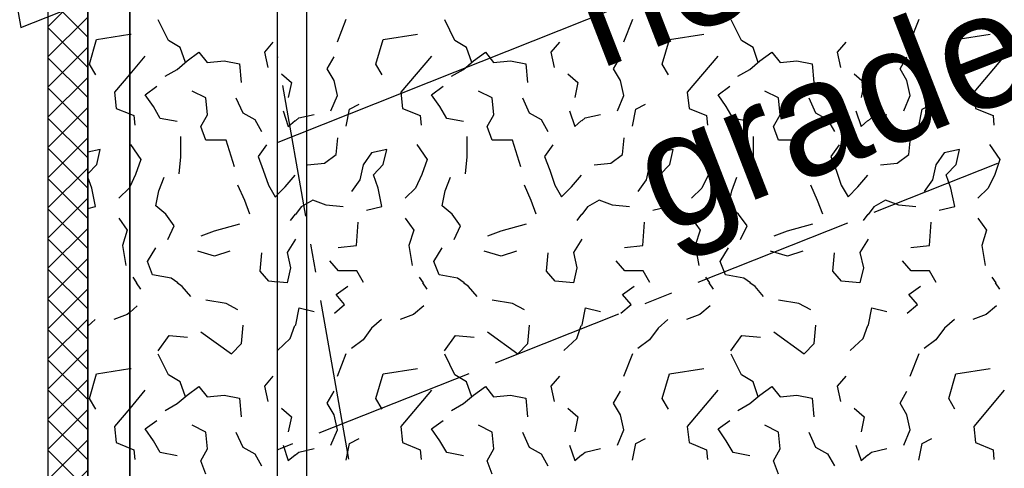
# Model space of a CAD drawing. Extents: x 1006 to 5197, y -24 to 263.
# Tile 35 of 124: x 1035.58 to 1039.04, y 16.96 to 18.53. Entities that reach past the tile are written whole.
import ezdxf

# ---------------------------------------------------------------- set-up
doc = ezdxf.new("R2010")
doc.units = 0
doc.header["$MEASUREMENT"] = 0
doc.linetypes.add('B0805', pattern=[1.366667, 0.566667, -0.1, 0.033333, -0.1, 0.466667, -0.1])
doc.linetypes.add('Wipeout_Contour', pattern=[1000, 0, -1000])
for name, color, linetype in [('21 Buitenwanden', 7, 'Continuous'), ('27 Daken', 7, 'Continuous'), ('28 Draagconstructies', 7, 'Continuous'), ('A Patches', 7, 'Continuous'), ('A Stramien', 7, 'Continuous'), ('T Tekst algemeen', 7, 'Continuous'), ('Window Markers', 7, 'Continuous')]:
    doc.layers.add(name, color=color, linetype=linetype)
doc.styles.add('GENERATED_STYLE_3', font='Arial')
doc.styles.get("Standard").update_dxf_attribs({"font": 'txt', "bigfont": 'BIGFONT.SHX'})
doc.dimstyles.new('GENERATED_STYLE__1', dxfattribs={"dimtxt": 0.25, "dimasz": 0.19, "dimexe": 0.18, "dimexo": 0, "dimgap": 0.09, "dimtad": 1, "dimdec": 0, "dimlfac": 1000, "dimzin": 0, "dimdsep": 46, "dimtxsty": 'Standard', "dimblk": 'ARROWHEAD_7', "dimblk1": 'ARROWHEAD_7', "dimblk2": 'ARROWHEAD_7', "dimcen": 0.09, "dimclrd": 7, "dimclre": 7, "dimclrt": 7, "dimadec": 1, "dimazin": 0, "dimtfac": 1, "dimtdec": 4, "dimtmove": 0, "dimatfit": 3, "dimfxl": 0, "dimtolj": 1, "dimtzin": 0, "dimarcsym": 0})
doc.dimstyles.new('GENERATED_STYLE__2', dxfattribs={"dimtxt": 0.25, "dimasz": 0.19, "dimexe": 0.18, "dimexo": 0, "dimgap": 0.09, "dimtad": 1, "dimtih": 1, "dimtoh": 1, "dimdec": 0, "dimlfac": 1000, "dimzin": 0, "dimdsep": 46, "dimtxsty": 'Standard', "dimblk": 'ARROWHEAD_7', "dimblk1": 'ARROWHEAD_7', "dimblk2": 'ARROWHEAD_7', "dimcen": 0.09, "dimclrd": 7, "dimclre": 7, "dimclrt": 7, "dimadec": 1, "dimazin": 0, "dimtfac": 1, "dimtdec": 4, "dimtmove": 0, "dimatfit": 3, "dimfxl": 0, "dimtolj": 1, "dimtzin": 0, "dimarcsym": 0})

# ---------------------------------------------------------------- blocks, each defined once
blk = doc.blocks.new('ROOF_45_2', base_point=(1015.3564, 13.368))
at = {"layer": '27 Daken', "linetype": 'Continuous', "flags": 128}
blk.add_lwpolyline([(1029.3951, 15.18), (1033.0243, 15.18), (1035.0243, 15.18), (1036.2233, 15.1831), (1036.15, 15.599), (1036.9279, 15.908), (1036.9633, 15.7069), (1041.9117, 17.6726), (1041.9108, 20.258), (1034.8915, 17.4697), (1034.6025, 19.1618), (1029.3951, 17.7012)], dxfattribs=at)
blk = doc.blocks.new('*D345', base_point=(988.2137, 0))
at = {"layer": 'A Stramien', "linetype": 'Continuous'}
for p, q in [((1027.0884, 19.7929), (1026.95, 20.1415)), ((1020.3743, 17.3276), (1027.0657, 19.9857)), ((1013.8894, 14.7515), (1020.3743, 17.3276))]:
    blk.add_line(p, q, dxfattribs=at)
blk.add_circle((1027.0192, 19.9672), 0.05, dxfattribs=at)
at = {"layer": 'A Stramien', "insert": (1023.179, 18.7645), "char_height": 0.25, "attachment_point": 1, "rotation": 21.665}
blk.add_mtext('{7.200}', dxfattribs=at)
blk = doc.blocks.new('ARROWHEAD_7')
at = {"color": 0, "linetype": 'Continuous', "lineweight": 0}
for p, q in [((0, -0.25), (0, 0.25)), ((0, 0), (-1, 0)), ((-0.25, 0), (0.25, 0))]:
    blk.add_line(p, q, dxfattribs=at)
blk.add_circle((0, 0), 0.25, dxfattribs=at)
blk = doc.blocks.new('*D346', base_point=(988.2137, 0))
at = {"layer": 'A Stramien', "linetype": 'Continuous'}
for p, q in [((1033.7798, 22.451), (1033.6414, 22.7995)), ((1027.0657, 19.9857), (1033.7571, 22.6437)), ((1020.3743, 17.3276), (1027.0657, 19.9857))]:
    blk.add_line(p, q, dxfattribs=at)
blk.add_circle((1033.7106, 22.6253), 0.05, dxfattribs=at)
at = {"layer": 'A Stramien', "insert": (1029.8704, 21.4226), "char_height": 0.25, "attachment_point": 1, "rotation": 21.665}
blk.add_mtext('{7.200}', dxfattribs=at)
blk = doc.blocks.new('*D347', base_point=(988.2137, 0))
at = {"layer": 'A Stramien', "linetype": 'Continuous'}
for p, q in [((1040.4712, 25.1091), (1040.3328, 25.4576)), ((1033.7571, 22.6437), (1040.4484, 25.3018)), ((1027.0657, 19.9857), (1033.7571, 22.6437))]:
    blk.add_line(p, q, dxfattribs=at)
blk.add_circle((1040.402, 25.2834), 0.05, dxfattribs=at)
at = {"layer": 'A Stramien', "insert": (1036.5618, 24.0807), "char_height": 0.25, "attachment_point": 1, "rotation": 21.665}
blk.add_mtext('{7.200}', dxfattribs=at)
blk = doc.blocks.new('*D348', base_point=(988.2137, 0))
at = {"layer": 'A Stramien', "linetype": 'Continuous'}
for p, q in [((1047.1626, 27.7672), (1047.0241, 28.1157)), ((1040.4484, 25.3018), (1047.1398, 27.9599)), ((1033.7571, 22.6437), (1040.4484, 25.3018))]:
    blk.add_line(p, q, dxfattribs=at)
blk.add_circle((1047.0934, 27.9415), 0.05, dxfattribs=at)
at = {"layer": 'A Stramien', "insert": (1044.457, 27.217), "char_height": 0.25, "attachment_point": 1, "rotation": 21.665}
blk.add_mtext('{7.200}', dxfattribs=at)
blk = doc.blocks.new('*D349', base_point=(988.2137, 0))
at = {"layer": 'A Stramien', "linetype": 'Continuous'}
for p, q in [((1053.854, 30.4253), (1053.7155, 30.7738)), ((1047.1398, 27.9599), (1053.8312, 30.618)), ((1040.4484, 25.3018), (1047.1398, 27.9599))]:
    blk.add_line(p, q, dxfattribs=at)
at = {"layer": 'A Stramien', "insert": (1049.9445, 29.3969), "char_height": 0.25, "attachment_point": 1, "rotation": 21.665}
blk.add_mtext('{7.200}', dxfattribs=at)
blk = doc.blocks.new('*D350', base_point=(988.2137, 0))
at = {"layer": 'A Stramien', "linetype": 'Continuous'}
for p, q in [((1053.8312, 30.618), (1057.1769, 31.9471)), ((1047.1398, 27.9599), (1053.8312, 30.618))]:
    blk.add_line(p, q, dxfattribs=at)
blk.add_circle((1053.7847, 30.5996), 0.05, dxfattribs=at)
at = {"layer": 'A Stramien', "insert": (1054.9631, 31.3904), "char_height": 0.25, "attachment_point": 1, "rotation": 21.665}
blk.add_mtext('{3.600}', dxfattribs=at)
blk = doc.blocks.new('*D351', base_point=(988.2137, 0))
at = {"layer": 'A Stramien', "linetype": 'Continuous'}
for p, q in [((1063.891, 34.4124), (1063.7526, 34.7609)), ((1063.7753, 34.5682), (1063.9147, 34.6236)), ((1057.1769, 31.9471), (1063.7753, 34.5682)), ((1057.1996, 31.7543), (1057.0612, 32.1029)), ((1053.8312, 30.618), (1057.1769, 31.9471))]:
    blk.add_line(p, q, dxfattribs=at)
for centre in [(1063.8218, 34.5867), (1057.1304, 31.9286)]:
    blk.add_circle(centre, 0.05, dxfattribs=at)
at = {"layer": 'A Stramien', "insert": (1059.9816, 33.384), "char_height": 0.25, "attachment_point": 1, "rotation": 21.665}
blk.add_mtext('{7.200}', dxfattribs=at)
blk = doc.blocks.new('*D355', base_point=(988.2137, 0))
at = {"layer": 'A Stramien', "linetype": 'Continuous'}
for p, q in [((1032.4831, 33.5873), (1032.4831, 33.9623)), ((1044.0071, 33.5873), (1044.0071, 33.9623)), ((1030.7271, 33.7748), (1032.5331, 33.7748)), ((1032.5331, 33.7748), (1044.0571, 33.7748))]:
    blk.add_line(p, q, dxfattribs=at)
for centre in [(1032.4831, 33.7748), (1044.0071, 33.7748)]:
    blk.add_circle(centre, 0.05, dxfattribs=at)
at = {"layer": 'A Stramien', "insert": (1037.7404, 34.0748), "char_height": 0.25, "attachment_point": 1}
blk.add_mtext('{11.524}', dxfattribs=at)
blk = doc.blocks.new('*D356', base_point=(988.2137, 0))
at = {"layer": 'A Stramien', "linetype": 'Continuous'}
for p, q in [((1044.0071, 33.5873), (1044.0071, 33.9623)), ((1049.8006, 33.5873), (1049.8006, 33.9623)), ((1032.5331, 33.7748), (1044.0571, 33.7748)), ((1044.0571, 33.7748), (1049.8506, 33.7748))]:
    blk.add_line(p, q, dxfattribs=at)
for centre in [(1044.0071, 33.7748), (1049.8006, 33.7748)]:
    blk.add_circle(centre, 0.05, dxfattribs=at)
at = {"layer": 'A Stramien', "insert": (1046.4909, 34.0748), "char_height": 0.25, "attachment_point": 1}
blk.add_mtext('{5.794}', dxfattribs=at)
blk = doc.blocks.new('*D357', base_point=(988.2137, 0))
at = {"layer": 'A Stramien', "linetype": 'Continuous'}
for p, q in [((1049.8006, 33.5873), (1049.8006, 33.9623)), ((1055.5648, 33.5873), (1055.5648, 33.9623)), ((1044.0571, 33.7748), (1049.8506, 33.7748)), ((1049.8506, 33.7748), (1055.6148, 33.7748))]:
    blk.add_line(p, q, dxfattribs=at)
for centre in [(1049.8006, 33.7748), (1055.5648, 33.7748)]:
    blk.add_circle(centre, 0.05, dxfattribs=at)
at = {"layer": 'A Stramien', "insert": (1052.2697, 34.0748), "char_height": 0.25, "attachment_point": 1}
blk.add_mtext('{5.764}', dxfattribs=at)
blk = doc.blocks.new('*D358', base_point=(988.2137, 0))
at = {"layer": 'A Stramien', "linetype": 'Continuous'}
for p, q in [((1055.5648, 33.5873), (1055.5648, 33.9623)), ((1061.1964, 33.5873), (1061.1964, 33.9623)), ((1049.8506, 33.7748), (1055.6148, 33.7748)), ((1055.6148, 33.7748), (1061.2464, 33.7748))]:
    blk.add_line(p, q, dxfattribs=at)
for centre in [(1055.5648, 33.7748), (1061.1964, 33.7748)]:
    blk.add_circle(centre, 0.05, dxfattribs=at)
at = {"layer": 'A Stramien', "insert": (1057.9676, 34.0748), "char_height": 0.25, "attachment_point": 1}
blk.add_mtext('{5.632}', dxfattribs=at)
blk = doc.blocks.new('*D364', base_point=(988.2137, 0))
at = {"layer": 'A Stramien', "linetype": 'Continuous'}
for p, q in [((1043.4001, -2.1848), (1043.4001, -1.8098)), ((1046.4001, -2.1848), (1046.4001, -1.8098)), ((1032.5331, -1.9973), (1043.4501, -1.9973)), ((1043.4501, -1.9973), (1046.4501, -1.9973))]:
    blk.add_line(p, q, dxfattribs=at)
for centre in [(1043.4001, -1.9973), (1046.4001, -1.9973)]:
    blk.add_circle(centre, 0.05, dxfattribs=at)
at = {"layer": 'A Stramien', "insert": (1044.4871, -1.6973), "char_height": 0.25, "attachment_point": 1}
blk.add_mtext('{3.000}', dxfattribs=at)
blk = doc.blocks.new('*D365', base_point=(988.2137, 0))
at = {"layer": 'A Stramien', "linetype": 'Continuous'}
for p, q in [((1046.4001, -2.1848), (1046.4001, -1.8098)), ((1053.6001, -2.1848), (1053.6001, -1.8098)), ((1043.4501, -1.9973), (1046.4501, -1.9973)), ((1046.4501, -1.9973), (1053.6501, -1.9973))]:
    blk.add_line(p, q, dxfattribs=at)
for centre in [(1046.4001, -1.9973), (1053.6001, -1.9973)]:
    blk.add_circle(centre, 0.05, dxfattribs=at)
at = {"layer": 'A Stramien', "insert": (1049.5871, -1.6973), "char_height": 0.25, "attachment_point": 1}
blk.add_mtext('{7.200}', dxfattribs=at)
blk = doc.blocks.new('*D410', base_point=(988.2137, 0))
at = {"layer": 'A Stramien', "linetype": 'Continuous'}
for p, q in [((1036.0447, 20.9169), (1035.9796, 21.2862)), ((1035.9629, 21.0928), (1036.1106, 21.1189)), ((1021.1434, 18.4798), (1035.9629, 21.0928)), ((1014.4135, 17.2931), (1021.1434, 18.4798))]:
    blk.add_line(p, q, dxfattribs=at)
blk.add_circle((1036.0121, 21.1015), 0.05, dxfattribs=at)
at = {"layer": 'A Stramien', "insert": (1028.004, 19.9941), "char_height": 0.25, "attachment_point": 1, "rotation": 10}
blk.add_mtext('{15.148}', dxfattribs=at)
blk = doc.blocks.new('ROOF_46_2', base_point=(1041.8905, 22.2177))
at = {"layer": '27 Daken', "linetype": 'Continuous', "flags": 128}
blk.add_lwpolyline([(1036.5903, 20.7314), (1031.7977, 19.3874), (1031.7977, 13.0972), (1036.5903, 15.001)], close=True, dxfattribs=at)
blk = doc.blocks.new('*X466', base_point=(988.2137, 0))
at = {"layer": '27 Daken', "linetype": 'Continuous'}
for p, q in [((1036.1037, 18.461), (1036.0677, 18.534)), ((1036.6977, 18.457), (1036.7287, 18.536)), ((1037.1107, 18.461), (1037.0747, 18.534)), ((1037.7047, 18.457), (1037.7357, 18.536)), ((1038.1177, 18.461), (1038.0817, 18.534)), ((1038.7117, 18.457), (1038.7427, 18.536)), ((1035.9653, 18.483), (1035.9717, 18.484)), ((1036.1447, 18.437), (1036.1037, 18.461)), ((1036.4707, 18.456), (1036.4407, 18.421)), ((1036.8327, 18.378), (1036.8577, 18.465)), ((1036.8577, 18.465), (1036.9787, 18.484)), ((1037.1517, 18.437), (1037.1107, 18.461)), ((1037.4777, 18.456), (1037.4477, 18.421)), ((1037.8397, 18.378), (1037.8647, 18.465)), ((1037.8647, 18.465), (1037.9857, 18.484)), ((1038.1587, 18.437), (1038.1177, 18.461)), ((1038.4847, 18.456), (1038.4547, 18.421)), ((1038.8467, 18.378), (1038.8717, 18.465)), ((1038.8717, 18.465), (1038.9927, 18.484)), ((1036.1627, 18.384), (1036.1447, 18.437)), ((1036.1687, 18.39), (1036.2107, 18.42)), ((1036.2107, 18.42), (1036.2397, 18.384)), ((1036.4407, 18.421), (1036.4527, 18.367)), ((1037.1697, 18.384), (1037.1517, 18.437)), ((1037.1757, 18.39), (1037.2177, 18.42)), ((1037.2177, 18.42), (1037.2467, 18.384)), ((1037.4477, 18.421), (1037.4597, 18.367)), ((1038.1767, 18.384), (1038.1587, 18.437)), ((1038.1827, 18.39), (1038.2247, 18.42)), ((1038.2247, 18.42), (1038.2537, 18.384)), ((1038.4547, 18.421), (1038.4667, 18.367)), ((1036.0207, 18.407), (1035.9653, 18.3412)), ((1036.1337, 18.36), (1036.1687, 18.39)), ((1036.2397, 18.384), (1036.2987, 18.39)), ((1036.2987, 18.39), (1036.3527, 18.379)), ((1036.6617, 18.362), (1036.6857, 18.404)), ((1037.0277, 18.407), (1036.9207, 18.28)), ((1037.1407, 18.36), (1037.1757, 18.39)), ((1037.2467, 18.384), (1037.3057, 18.39)), ((1037.3057, 18.39), (1037.3597, 18.379)), ((1037.6687, 18.362), (1037.6927, 18.404)), ((1038.0347, 18.407), (1037.9277, 18.28)), ((1038.1477, 18.36), (1038.1827, 18.39)), ((1038.2537, 18.384), (1038.3127, 18.39)), ((1038.3127, 18.39), (1038.3667, 18.379)), ((1038.6757, 18.362), (1038.6997, 18.404)), ((1039.0417, 18.407), (1038.9347, 18.28)), ((1036.0917, 18.336), (1036.1337, 18.36)), ((1036.3527, 18.379), (1036.3587, 18.314)), ((1036.6857, 18.321), (1036.6617, 18.362)), ((1036.8547, 18.341), (1036.8327, 18.378)), ((1037.0987, 18.336), (1037.1407, 18.36)), ((1037.3597, 18.379), (1037.3657, 18.314)), ((1037.6927, 18.321), (1037.6687, 18.362)), ((1037.8617, 18.341), (1037.8397, 18.378)), ((1038.1057, 18.336), (1038.1477, 18.36)), ((1038.3667, 18.379), (1038.3727, 18.314)), ((1038.6997, 18.321), (1038.6757, 18.362)), ((1038.8687, 18.341), (1038.8467, 18.378)), ((1036.5007, 18.344), (1036.5357, 18.314)), ((1036.5357, 18.314), (1036.5247, 18.261)), ((1036.6977, 18.268), (1036.6857, 18.321)), ((1037.5077, 18.344), (1037.5427, 18.314)), ((1037.5427, 18.314), (1037.5317, 18.261)), ((1037.7047, 18.268), (1037.6927, 18.321)), ((1038.5147, 18.344), (1038.5497, 18.314)), ((1038.5497, 18.314), (1038.5387, 18.261)), ((1038.7117, 18.268), (1038.6997, 18.321)), ((1036.0217, 18.271), (1036.0627, 18.301)), ((1036.2347, 18.26), (1036.1867, 18.284)), ((1036.9207, 18.28), (1036.9267, 18.223)), ((1037.0287, 18.271), (1037.0697, 18.301)), ((1037.2417, 18.26), (1037.1937, 18.284)), ((1037.9277, 18.28), (1037.9337, 18.223)), ((1038.0357, 18.271), (1038.0767, 18.301)), ((1038.2487, 18.26), (1038.2007, 18.284)), ((1038.9347, 18.28), (1038.9407, 18.223)), ((1036.0507, 18.23), (1036.0217, 18.271)), ((1036.2407, 18.201), (1036.2347, 18.26)), ((1036.3407, 18.26), (1036.3647, 18.207)), ((1036.6747, 18.214), (1036.6977, 18.268)), ((1037.0577, 18.23), (1037.0287, 18.271)), ((1037.2477, 18.201), (1037.2417, 18.26)), ((1037.3477, 18.26), (1037.3717, 18.207)), ((1037.6817, 18.214), (1037.7047, 18.268)), ((1038.0647, 18.23), (1038.0357, 18.271)), ((1038.2547, 18.201), (1038.2487, 18.26)), ((1038.3547, 18.26), (1038.3787, 18.207)), ((1038.6887, 18.214), (1038.7117, 18.268)), ((1036.0747, 18.188), (1036.0507, 18.23)), ((1036.5067, 18.214), (1036.5247, 18.16)), ((1036.7277, 18.161), (1036.7397, 18.22)), ((1036.7397, 18.22), (1036.7737, 18.238)), ((1036.9267, 18.223), (1036.9887, 18.198)), ((1037.0817, 18.188), (1037.0577, 18.23)), ((1037.5137, 18.214), (1037.5317, 18.16)), ((1037.7347, 18.161), (1037.7467, 18.22)), ((1037.7467, 18.22), (1037.7807, 18.238)), ((1037.9337, 18.223), (1037.9957, 18.198)), ((1038.0887, 18.188), (1038.0647, 18.23)), ((1038.5207, 18.214), (1038.5387, 18.16)), ((1038.7417, 18.161), (1038.7537, 18.22)), ((1038.7537, 18.22), (1038.7877, 18.238)), ((1038.9407, 18.223), (1039.0027, 18.198)), ((1035.9653, 18.2046), (1035.9817, 18.198)), ((1035.9817, 18.198), (1035.9847, 18.164)), ((1036.1337, 18.177), (1036.0747, 18.188)), ((1036.2167, 18.159), (1036.2407, 18.201)), ((1036.3647, 18.207), (1036.4067, 18.184)), ((1036.4067, 18.184), (1036.4307, 18.142)), ((1036.5247, 18.16), (1036.5483, 18.1802)), ((1036.5497, 18.1797), (1036.5617, 18.19)), ((1036.5617, 18.19), (1036.6157, 18.202)), ((1036.9887, 18.198), (1036.9917, 18.164)), ((1037.1407, 18.177), (1037.0817, 18.188)), ((1037.2237, 18.159), (1037.2477, 18.201)), ((1037.3717, 18.207), (1037.4137, 18.184)), ((1037.4137, 18.184), (1037.4377, 18.142)), ((1037.5317, 18.16), (1037.5553, 18.1802)), ((1037.5567, 18.1797), (1037.5687, 18.19)), ((1037.5687, 18.19), (1037.6227, 18.202)), ((1037.9957, 18.198), (1037.9987, 18.164)), ((1038.1477, 18.177), (1038.0887, 18.188)), ((1038.2307, 18.159), (1038.2547, 18.201)), ((1038.3787, 18.207), (1038.4207, 18.184)), ((1038.4207, 18.184), (1038.4447, 18.142)), ((1038.5387, 18.16), (1038.5623, 18.1802)), ((1038.5637, 18.1797), (1038.5757, 18.19)), ((1038.5757, 18.19), (1038.6297, 18.202)), ((1039.0027, 18.198), (1039.0057, 18.164)), ((1036.2347, 18.112), (1036.2167, 18.159)), ((1037.2417, 18.112), (1037.2237, 18.159)), ((1038.2487, 18.112), (1038.2307, 18.159)), ((1036.1467, 18.053), (1036.1467, 18.124)), ((1036.3057, 18.112), (1036.2347, 18.112)), ((1036.3357, 18.018), (1036.3057, 18.112)), ((1036.6927, 18.061), (1036.6987, 18.12)), ((1037.1537, 18.053), (1037.1537, 18.124)), ((1037.3127, 18.112), (1037.2417, 18.112)), ((1037.3427, 18.018), (1037.3127, 18.112)), ((1037.6997, 18.061), (1037.7057, 18.12)), ((1038.1607, 18.053), (1038.1607, 18.124)), ((1038.3197, 18.112), (1038.2487, 18.112)), ((1038.3497, 18.018), (1038.3197, 18.112)), ((1038.7067, 18.061), (1038.7127, 18.12)), ((1035.9697, 18.096), (1036.0057, 18.044)), ((1036.4477, 18.095), (1036.4187, 18.054)), ((1036.8707, 18.079), (1036.8167, 18.067)), ((1036.8587, 18.026), (1036.8707, 18.079)), ((1036.9767, 18.096), (1037.0127, 18.044)), ((1037.4547, 18.095), (1037.4257, 18.054)), ((1037.8777, 18.079), (1037.8237, 18.067)), ((1037.8657, 18.026), (1037.8777, 18.079)), ((1037.9837, 18.096), (1038.0197, 18.044)), ((1038.4617, 18.095), (1038.4327, 18.054)), ((1038.8847, 18.079), (1038.8307, 18.067)), ((1038.8727, 18.026), (1038.8847, 18.079)), ((1038.9907, 18.096), (1039.0267, 18.044)), ((1036.0057, 18.044), (1035.9877, 17.991)), ((1036.1407, 17.993), (1036.1467, 18.053)), ((1036.4187, 18.054), (1036.4367, 18.006)), ((1036.6517, 18.031), (1036.6927, 18.061)), ((1036.8167, 18.067), (1036.7877, 18.025)), ((1037.0127, 18.044), (1036.9947, 17.991)), ((1037.1477, 17.993), (1037.1537, 18.053)), ((1037.4257, 18.054), (1037.4437, 18.006)), ((1037.6587, 18.031), (1037.6997, 18.061)), ((1037.8237, 18.067), (1037.7947, 18.025)), ((1038.0197, 18.044), (1038.0017, 17.991)), ((1038.1547, 17.993), (1038.1607, 18.053)), ((1038.4327, 18.054), (1038.4507, 18.006)), ((1038.6657, 18.031), (1038.7067, 18.061)), ((1038.8307, 18.067), (1038.8017, 18.025)), ((1039.0267, 18.044), (1039.0087, 17.991)), ((1036.4367, 18.006), (1036.4547, 17.953)), ((1036.5927, 18.025), (1036.6517, 18.031)), ((1036.7877, 18.025), (1036.7757, 17.972)), ((1036.8237, 17.99), (1036.8587, 18.026)), ((1037.4437, 18.006), (1037.4617, 17.953)), ((1037.5997, 18.025), (1037.6587, 18.031)), ((1037.7947, 18.025), (1037.7827, 17.972)), ((1037.8307, 17.99), (1037.8657, 18.026)), ((1038.4507, 18.006), (1038.4687, 17.953)), ((1038.6067, 18.025), (1038.6657, 18.031)), ((1038.8017, 18.025), (1038.7897, 17.972)), ((1038.8377, 17.99), (1038.8727, 18.026)), ((1035.9877, 17.991), (1035.9653, 17.9441)), ((1036.0697, 17.934), (1036.0877, 17.981)), ((1036.5137, 17.947), (1036.5487, 17.989)), ((1036.7757, 17.972), (1036.7467, 17.931)), ((1036.8407, 17.943), (1036.8237, 17.99)), ((1036.9947, 17.991), (1036.9717, 17.943)), ((1037.0767, 17.934), (1037.0947, 17.981)), ((1037.5207, 17.947), (1037.5557, 17.989)), ((1037.7827, 17.972), (1037.7537, 17.931)), ((1037.8477, 17.943), (1037.8307, 17.99)), ((1038.0017, 17.991), (1037.9787, 17.943)), ((1038.0837, 17.934), (1038.1017, 17.981)), ((1038.5277, 17.947), (1038.5627, 17.989)), ((1038.7897, 17.972), (1038.7607, 17.931)), ((1038.8547, 17.943), (1038.8377, 17.99)), ((1039.0087, 17.991), (1038.9857, 17.943)), ((1036.0587, 17.881), (1036.0697, 17.934)), ((1036.3717, 17.9), (1036.3477, 17.953)), ((1036.4547, 17.953), (1036.4787, 17.912)), ((1036.4787, 17.912), (1036.5137, 17.947)), ((1036.8537, 17.878), (1036.8407, 17.943)), ((1036.9717, 17.943), (1036.9357, 17.908)), ((1037.0657, 17.881), (1037.0767, 17.934)), ((1037.3787, 17.9), (1037.3547, 17.953)), ((1037.4617, 17.953), (1037.4857, 17.912)), ((1037.4857, 17.912), (1037.5207, 17.947)), ((1037.8607, 17.878), (1037.8477, 17.943)), ((1037.9787, 17.943), (1037.9427, 17.908)), ((1038.0727, 17.881), (1038.0837, 17.934)), ((1038.3857, 17.9), (1038.3617, 17.953)), ((1038.4687, 17.953), (1038.4927, 17.912)), ((1038.4927, 17.912), (1038.5277, 17.947)), ((1038.8677, 17.878), (1038.8547, 17.943)), ((1038.9857, 17.943), (1038.9497, 17.908)), ((1036.3897, 17.852), (1036.3717, 17.9)), ((1036.6107, 17.901), (1036.5697, 17.877)), ((1036.6577, 17.883), (1036.6107, 17.901)), ((1037.3967, 17.852), (1037.3787, 17.9)), ((1037.6177, 17.901), (1037.5767, 17.877)), ((1037.6647, 17.883), (1037.6177, 17.901)), ((1038.4037, 17.852), (1038.3857, 17.9)), ((1038.6247, 17.901), (1038.5837, 17.877)), ((1038.6717, 17.883), (1038.6247, 17.901)), ((1036.0937, 17.851), (1036.0587, 17.881)), ((1036.5697, 17.877), (1036.5497, 17.8503)), ((1036.7177, 17.877), (1036.6577, 17.883)), ((1036.7997, 17.866), (1036.8537, 17.878)), ((1037.1007, 17.851), (1037.0657, 17.881)), ((1037.5767, 17.877), (1037.5567, 17.8503)), ((1037.7247, 17.877), (1037.6647, 17.883)), ((1037.8067, 17.866), (1037.8607, 17.878)), ((1038.1077, 17.851), (1038.0727, 17.881)), ((1038.5837, 17.877), (1038.5637, 17.8503)), ((1038.7317, 17.877), (1038.6717, 17.883)), ((1038.8137, 17.866), (1038.8677, 17.878)), ((1036.1237, 17.81), (1036.0937, 17.851)), ((1036.5486, 17.8514), (1036.5317, 17.829)), ((1036.9357, 17.837), (1036.9657, 17.795)), ((1037.1307, 17.81), (1037.1007, 17.851)), ((1037.5556, 17.8514), (1037.5387, 17.829)), ((1037.9427, 17.837), (1037.9727, 17.795)), ((1038.1377, 17.81), (1038.1077, 17.851)), ((1038.5626, 17.8514), (1038.5457, 17.829)), ((1038.9497, 17.837), (1038.9797, 17.795)), ((1036.1007, 17.762), (1036.1237, 17.81)), ((1036.2657, 17.793), (1036.3547, 17.817)), ((1036.7647, 17.741), (1036.7707, 17.824)), ((1036.9657, 17.795), (1036.9487, 17.742)), ((1037.1077, 17.762), (1037.1307, 17.81)), ((1037.2727, 17.793), (1037.3617, 17.817)), ((1037.7717, 17.741), (1037.7777, 17.824)), ((1037.9727, 17.795), (1037.9557, 17.742)), ((1038.1147, 17.762), (1038.1377, 17.81)), ((1038.2797, 17.793), (1038.3687, 17.817)), ((1038.7787, 17.741), (1038.7847, 17.824)), ((1038.9797, 17.795), (1038.9627, 17.742)), ((1036.2187, 17.775), (1036.2657, 17.793)), ((1036.5497, 17.764), (1036.5207, 17.717)), ((1037.2257, 17.775), (1037.2727, 17.793)), ((1037.5567, 17.764), (1037.5277, 17.717)), ((1038.2327, 17.775), (1038.2797, 17.793)), ((1038.5637, 17.764), (1038.5347, 17.717)), ((1036.0297, 17.685), (1036.0587, 17.733)), ((1036.6997, 17.735), (1036.7647, 17.741)), ((1036.9487, 17.742), (1036.9607, 17.671)), ((1037.0367, 17.685), (1037.0657, 17.733)), ((1037.7067, 17.735), (1037.7717, 17.741)), ((1037.9557, 17.742), (1037.9677, 17.671)), ((1038.0437, 17.685), (1038.0727, 17.733)), ((1038.7137, 17.735), (1038.7787, 17.741)), ((1038.9627, 17.742), (1038.9747, 17.671)), ((1036.2657, 17.704), (1036.2067, 17.721)), ((1036.3197, 17.722), (1036.2657, 17.704)), ((1036.4257, 17.651), (1036.4317, 17.716)), ((1036.5207, 17.717), (1036.5327, 17.663)), ((1037.2727, 17.704), (1037.2137, 17.721)), ((1037.3267, 17.722), (1037.2727, 17.704)), ((1037.4327, 17.651), (1037.4387, 17.716)), ((1037.5277, 17.717), (1037.5397, 17.663)), ((1038.2797, 17.704), (1038.2207, 17.721)), ((1038.3337, 17.722), (1038.2797, 17.704)), ((1038.4397, 17.651), (1038.4457, 17.716)), ((1038.5347, 17.717), (1038.5467, 17.663)), ((1036.0477, 17.638), (1036.0297, 17.685)), ((1036.5327, 17.663), (1036.5207, 17.61)), ((1036.7007, 17.652), (1036.6707, 17.688)), ((1037.0547, 17.638), (1037.0367, 17.685)), ((1037.5397, 17.663), (1037.5277, 17.61)), ((1037.7077, 17.652), (1037.6777, 17.688)), ((1038.0617, 17.638), (1038.0437, 17.685)), ((1038.5467, 17.663), (1038.5347, 17.61)), ((1038.7147, 17.652), (1038.6847, 17.688)), ((1035.9777, 17.63), (1035.9915, 17.61)), ((1036.1127, 17.627), (1036.0477, 17.638)), ((1036.136, 17.61), (1036.1127, 17.627)), ((1036.4557, 17.616), (1036.4257, 17.651)), ((1036.7657, 17.652), (1036.7007, 17.652)), ((1036.7887, 17.611), (1036.7657, 17.652)), ((1036.9847, 17.63), (1036.9985, 17.61)), ((1037.1197, 17.627), (1037.0547, 17.638)), ((1037.143, 17.61), (1037.1197, 17.627)), ((1037.4627, 17.616), (1037.4327, 17.651)), ((1037.7727, 17.652), (1037.7077, 17.652)), ((1037.7957, 17.611), (1037.7727, 17.652)), ((1037.9917, 17.63), (1038.0055, 17.61)), ((1038.1267, 17.627), (1038.0617, 17.638)), ((1038.15, 17.61), (1038.1267, 17.627)), ((1038.4697, 17.616), (1038.4397, 17.651)), ((1038.7797, 17.652), (1038.7147, 17.652)), ((1038.8027, 17.611), (1038.7797, 17.652)), ((1038.9987, 17.63), (1039.0125, 17.61)), ((1035.9895, 17.61), (1036.0047, 17.588)), ((1036.1517, 17.597), (1036.134, 17.61)), ((1036.1817, 17.562), (1036.1517, 17.597)), ((1036.5207, 17.61), (1036.4557, 17.616)), ((1036.6927, 17.569), (1036.7337, 17.599)), ((1036.9965, 17.61), (1037.0117, 17.588)), ((1037.1587, 17.597), (1037.141, 17.61)), ((1037.1887, 17.562), (1037.1587, 17.597)), ((1037.5277, 17.61), (1037.4627, 17.616)), ((1037.6997, 17.569), (1037.7407, 17.599)), ((1038.0035, 17.61), (1038.0187, 17.588)), ((1038.1657, 17.597), (1038.148, 17.61)), ((1038.1957, 17.562), (1038.1657, 17.597)), ((1038.5347, 17.61), (1038.4697, 17.616)), ((1038.7067, 17.569), (1038.7477, 17.599)), ((1039.0105, 17.61), (1039.0257, 17.588)), ((1036.7227, 17.534), (1036.6927, 17.569)), ((1037.7297, 17.534), (1037.6997, 17.569)), ((1038.7367, 17.534), (1038.7067, 17.569)), ((1035.9937, 17.529), (1035.9653, 17.5053)), ((1036.3057, 17.538), (1036.2347, 17.55)), ((1036.3477, 17.515), (1036.3057, 17.538)), ((1036.5507, 17.463), (1036.5627, 17.522)), ((1036.5627, 17.522), (1036.6157, 17.51)), ((1036.6867, 17.504), (1036.7227, 17.534)), ((1037.0007, 17.529), (1036.9647, 17.499)), ((1037.3127, 17.538), (1037.2417, 17.55)), ((1037.3547, 17.515), (1037.3127, 17.538)), ((1037.5577, 17.463), (1037.5697, 17.522)), ((1037.5697, 17.522), (1037.6227, 17.51)), ((1037.6937, 17.504), (1037.7297, 17.534)), ((1038.0077, 17.529), (1037.9717, 17.499)), ((1038.3197, 17.538), (1038.2487, 17.55)), ((1038.3617, 17.515), (1038.3197, 17.538)), ((1038.5647, 17.463), (1038.5767, 17.522)), ((1038.5767, 17.522), (1038.6297, 17.51)), ((1038.7007, 17.504), (1038.7367, 17.534)), ((1039.0147, 17.529), (1038.9787, 17.499)), ((1036.9647, 17.499), (1036.9177, 17.481)), ((1037.9717, 17.499), (1037.9247, 17.481)), ((1038.9787, 17.499), (1038.9317, 17.481)), ((1036.3597, 17.397), (1036.3657, 17.462)), ((1036.5317, 17.415), (1036.548, 17.4609)), ((1036.5497, 17.4602), (1036.5507, 17.463)), ((1036.8177, 17.451), (1036.7877, 17.41)), ((1036.8527, 17.481), (1036.8177, 17.451)), ((1037.3667, 17.397), (1037.3727, 17.462)), ((1037.5387, 17.415), (1037.555, 17.4609)), ((1037.5567, 17.4602), (1037.5577, 17.463)), ((1037.8247, 17.451), (1037.7947, 17.41)), ((1037.8597, 17.481), (1037.8247, 17.451)), ((1038.3737, 17.397), (1038.3797, 17.462)), ((1038.5457, 17.415), (1038.562, 17.4609)), ((1038.5637, 17.4602), (1038.5647, 17.463)), ((1038.8317, 17.451), (1038.8017, 17.41)), ((1038.8667, 17.481), (1038.8317, 17.451)), ((1036.0667, 17.372), (1036.1057, 17.425)), ((1036.1057, 17.425), (1036.1707, 17.42)), ((1036.2177, 17.438), (1036.3247, 17.361)), ((1036.4867, 17.373), (1036.5317, 17.415)), ((1037.0737, 17.372), (1037.1127, 17.425)), ((1037.1127, 17.425), (1037.1777, 17.42)), ((1037.2247, 17.438), (1037.3317, 17.361)), ((1037.4937, 17.373), (1037.5387, 17.415)), ((1038.0807, 17.372), (1038.1197, 17.425)), ((1038.1197, 17.425), (1038.1847, 17.42)), ((1038.2317, 17.438), (1038.3387, 17.361)), ((1038.5007, 17.373), (1038.5457, 17.415)), ((1036.3247, 17.361), (1036.3597, 17.397)), ((1036.7877, 17.41), (1036.7467, 17.38)), ((1037.3317, 17.361), (1037.3667, 17.397)), ((1037.7947, 17.41), (1037.7537, 17.38)), ((1038.3387, 17.361), (1038.3737, 17.397)), ((1038.8017, 17.41), (1038.7607, 17.38)), ((1036.1037, 17.287), (1036.0677, 17.36)), ((1036.6977, 17.283), (1036.7287, 17.362)), ((1037.1107, 17.287), (1037.0747, 17.36)), ((1037.7047, 17.283), (1037.7357, 17.362)), ((1038.1177, 17.287), (1038.0817, 17.36)), ((1038.7117, 17.283), (1038.7427, 17.362)), ((1035.9653, 17.309), (1035.9717, 17.31)), ((1036.8577, 17.291), (1036.9787, 17.31)), ((1037.8647, 17.291), (1037.9857, 17.31)), ((1038.8717, 17.291), (1038.9927, 17.31)), ((1036.1447, 17.263), (1036.1037, 17.287)), ((1036.4707, 17.282), (1036.4407, 17.247)), ((1036.8327, 17.204), (1036.8577, 17.291)), ((1037.1517, 17.263), (1037.1107, 17.287)), ((1037.4777, 17.282), (1037.4477, 17.247)), ((1037.8397, 17.204), (1037.8647, 17.291)), ((1038.1587, 17.263), (1038.1177, 17.287)), ((1038.4847, 17.282), (1038.4547, 17.247)), ((1038.8467, 17.204), (1038.8717, 17.291)), ((1036.1627, 17.21), (1036.1447, 17.263)), ((1036.1687, 17.216), (1036.2107, 17.246)), ((1036.2107, 17.246), (1036.2397, 17.21)), ((1036.4407, 17.247), (1036.4527, 17.193)), ((1037.1697, 17.21), (1037.1517, 17.263)), ((1037.1757, 17.216), (1037.2177, 17.246)), ((1037.2177, 17.246), (1037.2467, 17.21)), ((1037.4477, 17.247), (1037.4597, 17.193)), ((1038.1767, 17.21), (1038.1587, 17.263)), ((1038.1827, 17.216), (1038.2247, 17.246)), ((1038.2247, 17.246), (1038.2537, 17.21)), ((1038.4547, 17.247), (1038.4667, 17.193)), ((1036.0207, 17.233), (1035.9653, 17.1672)), ((1036.1337, 17.186), (1036.1687, 17.216)), ((1036.2397, 17.21), (1036.2987, 17.216)), ((1036.2987, 17.216), (1036.3527, 17.205)), ((1036.6617, 17.188), (1036.6857, 17.23)), ((1037.0277, 17.233), (1036.9207, 17.106)), ((1037.1407, 17.186), (1037.1757, 17.216)), ((1037.2467, 17.21), (1037.3057, 17.216)), ((1037.3057, 17.216), (1037.3597, 17.205)), ((1037.6687, 17.188), (1037.6927, 17.23)), ((1038.0347, 17.233), (1037.9277, 17.106)), ((1038.1477, 17.186), (1038.1827, 17.216)), ((1038.2537, 17.21), (1038.3127, 17.216)), ((1038.3127, 17.216), (1038.3667, 17.205)), ((1038.6757, 17.188), (1038.6997, 17.23)), ((1039.0417, 17.233), (1038.9347, 17.106)), ((1036.0917, 17.162), (1036.1337, 17.186)), ((1036.3527, 17.205), (1036.3587, 17.14)), ((1036.6857, 17.147), (1036.6617, 17.188)), ((1036.8547, 17.167), (1036.8327, 17.204)), ((1037.0987, 17.162), (1037.1407, 17.186)), ((1037.3597, 17.205), (1037.3657, 17.14)), ((1037.6927, 17.147), (1037.6687, 17.188)), ((1037.8617, 17.167), (1037.8397, 17.204)), ((1038.1057, 17.162), (1038.1477, 17.186)), ((1038.3667, 17.205), (1038.3727, 17.14)), ((1038.6997, 17.147), (1038.6757, 17.188)), ((1038.8687, 17.167), (1038.8467, 17.204)), ((1036.5007, 17.17), (1036.5357, 17.14)), ((1036.5357, 17.14), (1036.5247, 17.087)), ((1036.6977, 17.094), (1036.6857, 17.147)), ((1037.5077, 17.17), (1037.5427, 17.14)), ((1037.5427, 17.14), (1037.5317, 17.087)), ((1037.7047, 17.094), (1037.6927, 17.147)), ((1038.5147, 17.17), (1038.5497, 17.14)), ((1038.5497, 17.14), (1038.5387, 17.087)), ((1038.7117, 17.094), (1038.6997, 17.147)), ((1036.0217, 17.097), (1036.0627, 17.127)), ((1036.2347, 17.086), (1036.1867, 17.11)), ((1036.9207, 17.106), (1036.9267, 17.049)), ((1037.0287, 17.097), (1037.0697, 17.127)), ((1037.2417, 17.086), (1037.1937, 17.11)), ((1037.9277, 17.106), (1037.9337, 17.049)), ((1038.0357, 17.097), (1038.0767, 17.127)), ((1038.2487, 17.086), (1038.2007, 17.11)), ((1038.9347, 17.106), (1038.9407, 17.049)), ((1036.0507, 17.056), (1036.0217, 17.097)), ((1036.2407, 17.027), (1036.2347, 17.086)), ((1036.3407, 17.086), (1036.3647, 17.033)), ((1036.6747, 17.04), (1036.6977, 17.094)), ((1037.0577, 17.056), (1037.0287, 17.097)), ((1037.2477, 17.027), (1037.2417, 17.086)), ((1037.3477, 17.086), (1037.3717, 17.033)), ((1037.6817, 17.04), (1037.7047, 17.094)), ((1038.0647, 17.056), (1038.0357, 17.097)), ((1038.2547, 17.027), (1038.2487, 17.086)), ((1038.3547, 17.086), (1038.3787, 17.033)), ((1038.6887, 17.04), (1038.7117, 17.094)), ((1036.0747, 17.014), (1036.0507, 17.056)), ((1036.3647, 17.033), (1036.4067, 17.01)), ((1036.5067, 17.04), (1036.5247, 16.986)), ((1036.7277, 16.987), (1036.7397, 17.046)), ((1036.7397, 17.046), (1036.7737, 17.064)), ((1036.9267, 17.049), (1036.9887, 17.024)), ((1037.0817, 17.014), (1037.0577, 17.056)), ((1037.3717, 17.033), (1037.4137, 17.01)), ((1037.5137, 17.04), (1037.5317, 16.986)), ((1037.7347, 16.987), (1037.7467, 17.046)), ((1037.7467, 17.046), (1037.7807, 17.064)), ((1037.9337, 17.049), (1037.9957, 17.024)), ((1038.0887, 17.014), (1038.0647, 17.056)), ((1038.3787, 17.033), (1038.4207, 17.01)), ((1038.5207, 17.04), (1038.5387, 16.986)), ((1038.7417, 16.987), (1038.7537, 17.046)), ((1038.7537, 17.046), (1038.7877, 17.064)), ((1038.9407, 17.049), (1039.0027, 17.024)), ((1035.9653, 17.0306), (1035.9817, 17.024)), ((1035.9817, 17.024), (1035.9847, 16.99)), ((1036.1337, 17.003), (1036.0747, 17.014)), ((1036.2167, 16.985), (1036.2407, 17.027)), ((1036.4067, 17.01), (1036.4307, 16.968)), ((1036.5247, 16.986), (1036.5483, 17.0062)), ((1036.5497, 17.0057), (1036.5617, 17.016)), ((1036.5617, 17.016), (1036.6157, 17.028)), ((1036.9887, 17.024), (1036.9917, 16.99)), ((1037.1407, 17.003), (1037.0817, 17.014)), ((1037.2237, 16.985), (1037.2477, 17.027)), ((1037.4137, 17.01), (1037.4377, 16.968)), ((1037.5317, 16.986), (1037.5553, 17.0062)), ((1037.5567, 17.0057), (1037.5687, 17.016)), ((1037.5687, 17.016), (1037.6227, 17.028)), ((1037.9957, 17.024), (1037.9987, 16.99)), ((1038.1477, 17.003), (1038.0887, 17.014)), ((1038.2307, 16.985), (1038.2547, 17.027)), ((1038.4207, 17.01), (1038.4447, 16.968)), ((1038.5387, 16.986), (1038.5623, 17.0062)), ((1038.5637, 17.0057), (1038.5757, 17.016)), ((1038.5757, 17.016), (1038.6297, 17.028)), ((1039.0027, 17.024), (1039.0057, 16.99)), ((1036.2347, 16.938), (1036.2167, 16.985)), ((1037.2417, 16.938), (1037.2237, 16.985)), ((1038.2487, 16.938), (1038.2307, 16.985))]:
    blk.add_line(p, q, dxfattribs=at)
blk = doc.blocks.new('HATCH_428_2', base_point=(990.0137, 0))
at = {"layer": '27 Daken', "linetype": 'Continuous'}
blk.add_line((1035.9653, 20.2757), (1035.9653, 15.3555), dxfattribs=at)
blk.add_blockref('*X466', (988.2137, 0), dxfattribs=at)
blk = doc.blocks.new('D Marker 11_49', base_point=(988.2137, 0))
at = {"layer": 'Window Markers', "linetype": 'Continuous'}
for p, q in [((987.8378, -0.5546), (987.8378, -1.0546)), ((988.6002, -0.5546), (987.8378, -0.5546)), ((988.6002, -1.0546), (988.6002, -0.5546)), ((987.8378, -1.0546), (988.6002, -1.0546))]:
    blk.add_line(p, q, dxfattribs=at)
at = {"layer": 'Window Markers', "linetype": 'Continuous', "insert": (988.4478, -0.7002), "char_height": 0.2, "attachment_point": 7, "rotation": 180, "style": 'GENERATED_STYLE_3'}
blk.add_mtext('{408}', dxfattribs=at)
blk = doc.blocks.new('WALL_577_2', base_point=(1056.9456, 23.6447))
at = {"layer": 'Window Markers', "rotation": 201.6650055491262}
blk.add_blockref('D Marker 11_49', (1039.5927, 15.9441), dxfattribs=at)
blk = doc.blocks.new('COLUMN_71_2', base_point=(1036.0214, 18.5715))
at = {"color": 254, "linetype": 'Wipeout_Contour', "lineweight": 0, "ltscale": 4144.751745}
blk.add_wipeout([(1036.0163, 18.4705), (1036.0944, 18.5015), (1036.0265, 18.6725), (1035.9484, 18.6415)], dxfattribs=at).dxf.layer = '28 Draagconstructies'
at = {"layer": '28 Draagconstructies', "linetype": 'Continuous', "flags": 128}
blk.add_lwpolyline([(1036.0119, 18.4601), (1036.1048, 18.497), (1036.031, 18.6829), (1035.938, 18.646)], close=True, dxfattribs=at)
at = {"layer": '28 Draagconstructies', "linetype": 'Continuous', "lineweight": 0, "flags": 128}
blk.add_lwpolyline([(1036.0163, 18.4705), (1036.0944, 18.5015), (1036.0265, 18.6725), (1035.9484, 18.6415)], close=True, dxfattribs=at)
blk = doc.blocks.new('*X579', base_point=(988.2137, 0))
at = {"layer": 'A Patches', "linetype": 'Continuous'}
for p, q in [((1036.1037, 18.461), (1036.0677, 18.534)), ((1035.967, 18.4833), (1035.9717, 18.484)), ((1036.1447, 18.437), (1036.1037, 18.461)), ((1036.4707, 18.456), (1036.4407, 18.421)), ((1036.1627, 18.384), (1036.1447, 18.437)), ((1036.1687, 18.39), (1036.2107, 18.42)), ((1036.2107, 18.42), (1036.2397, 18.384)), ((1036.4407, 18.421), (1036.4527, 18.367)), ((1036.0207, 18.407), (1035.967, 18.3432)), ((1036.1337, 18.36), (1036.1687, 18.39)), ((1036.2397, 18.384), (1036.2987, 18.39)), ((1036.2987, 18.39), (1036.3527, 18.379)), ((1036.0917, 18.336), (1036.1337, 18.36)), ((1036.3527, 18.379), (1036.3587, 18.314)), ((1036.0217, 18.271), (1036.0627, 18.301)), ((1036.2347, 18.26), (1036.1867, 18.284)), ((1036.0507, 18.23), (1036.0217, 18.271)), ((1036.2407, 18.201), (1036.2347, 18.26)), ((1036.3407, 18.26), (1036.3647, 18.207)), ((1036.0747, 18.188), (1036.0507, 18.23)), ((1035.967, 18.204), (1035.9817, 18.198)), ((1035.9817, 18.198), (1035.9847, 18.164)), ((1036.1337, 18.177), (1036.0747, 18.188)), ((1036.2167, 18.159), (1036.2407, 18.201)), ((1036.3647, 18.207), (1036.4067, 18.184)), ((1036.4067, 18.184), (1036.4307, 18.142)), ((1036.2347, 18.112), (1036.2167, 18.159)), ((1036.1467, 18.053), (1036.1467, 18.124)), ((1036.3057, 18.112), (1036.2347, 18.112)), ((1036.3357, 18.018), (1036.3057, 18.112)), ((1035.9697, 18.096), (1036.0057, 18.044)), ((1036.4477, 18.095), (1036.4187, 18.054)), ((1036.0057, 18.044), (1035.9877, 17.991)), ((1036.1407, 17.993), (1036.1467, 18.053)), ((1036.4187, 18.054), (1036.4367, 18.006)), ((1036.4367, 18.006), (1036.4547, 17.953)), ((1035.9877, 17.991), (1035.967, 17.9477)), ((1036.0697, 17.934), (1036.0877, 17.981)), ((1036.0587, 17.881), (1036.0697, 17.934)), ((1036.3717, 17.9), (1036.3477, 17.953)), ((1036.4547, 17.953), (1036.4787, 17.912)), ((1036.3897, 17.852), (1036.3717, 17.9)), ((1036.4787, 17.912), (1036.4865, 17.9198)), ((1036.0937, 17.851), (1036.0587, 17.881)), ((1036.1237, 17.81), (1036.0937, 17.851)), ((1036.1007, 17.762), (1036.1237, 17.81)), ((1036.2657, 17.793), (1036.3547, 17.817)), ((1036.2187, 17.775), (1036.2657, 17.793)), ((1036.0297, 17.685), (1036.0587, 17.733)), ((1036.2657, 17.704), (1036.2067, 17.721)), ((1036.3197, 17.722), (1036.2657, 17.704)), ((1036.4257, 17.651), (1036.4317, 17.716)), ((1036.0477, 17.638), (1036.0297, 17.685)), ((1035.9777, 17.63), (1035.9915, 17.61)), ((1036.1127, 17.627), (1036.0477, 17.638)), ((1036.136, 17.61), (1036.1127, 17.627)), ((1036.4557, 17.616), (1036.4257, 17.651)), ((1035.9895, 17.61), (1036.0047, 17.588)), ((1036.1517, 17.597), (1036.134, 17.61)), ((1036.1817, 17.562), (1036.1517, 17.597)), ((1036.4865, 17.6132), (1036.4557, 17.616)), ((1035.9937, 17.529), (1035.967, 17.5067)), ((1036.3057, 17.538), (1036.2347, 17.55)), ((1036.3477, 17.515), (1036.3057, 17.538)), ((1036.3597, 17.397), (1036.3657, 17.462)), ((1036.0667, 17.372), (1036.1057, 17.425)), ((1036.1057, 17.425), (1036.1707, 17.42)), ((1036.2177, 17.438), (1036.3247, 17.361)), ((1036.3247, 17.361), (1036.3597, 17.397)), ((1036.1037, 17.287), (1036.0677, 17.36)), ((1035.967, 17.3093), (1035.9717, 17.31)), ((1036.1447, 17.263), (1036.1037, 17.287)), ((1036.4707, 17.282), (1036.4407, 17.247)), ((1036.1627, 17.21), (1036.1447, 17.263)), ((1036.1687, 17.216), (1036.2107, 17.246)), ((1036.2107, 17.246), (1036.2397, 17.21)), ((1036.4407, 17.247), (1036.4527, 17.193)), ((1036.0207, 17.233), (1035.967, 17.1692)), ((1036.1337, 17.186), (1036.1687, 17.216)), ((1036.2397, 17.21), (1036.2987, 17.216)), ((1036.2987, 17.216), (1036.3527, 17.205)), ((1036.0917, 17.162), (1036.1337, 17.186)), ((1036.3527, 17.205), (1036.3587, 17.14)), ((1036.0217, 17.097), (1036.0627, 17.127)), ((1036.2347, 17.086), (1036.1867, 17.11)), ((1036.0507, 17.056), (1036.0217, 17.097)), ((1036.2407, 17.027), (1036.2347, 17.086)), ((1036.3407, 17.086), (1036.3647, 17.033)), ((1036.0747, 17.014), (1036.0507, 17.056)), ((1036.3647, 17.033), (1036.4067, 17.01)), ((1035.967, 17.03), (1035.9817, 17.024)), ((1035.9817, 17.024), (1035.9847, 16.99)), ((1036.1337, 17.003), (1036.0747, 17.014)), ((1036.2167, 16.985), (1036.2407, 17.027)), ((1036.4067, 17.01), (1036.4307, 16.968)), ((1036.2347, 16.938), (1036.2167, 16.985))]:
    blk.add_line(p, q, dxfattribs=at)
blk = doc.blocks.new('*X581', base_point=(988.2137, 0))
at = {"layer": 'A Patches', "linetype": 'Continuous'}
for p, q in [((1035.8257, 18.378), (1035.8507, 18.465)), ((1035.8507, 18.465), (1035.967, 18.4833)), ((1035.8477, 18.341), (1035.8257, 18.378)), ((1035.967, 18.3432), (1035.9137, 18.28)), ((1035.9137, 18.28), (1035.9197, 18.223)), ((1035.9197, 18.223), (1035.967, 18.204)), ((1035.8637, 18.079), (1035.8197, 18.0692)), ((1035.8517, 18.026), (1035.8637, 18.079)), ((1035.8197, 17.993), (1035.8517, 18.026)), ((1035.8337, 17.943), (1035.8197, 17.9818)), ((1035.8467, 17.878), (1035.8337, 17.943)), ((1035.9647, 17.943), (1035.9287, 17.908)), ((1035.967, 17.9477), (1035.9647, 17.943)), ((1035.8197, 17.872), (1035.8467, 17.878)), ((1035.9287, 17.837), (1035.9587, 17.795)), ((1035.9587, 17.795), (1035.9417, 17.742)), ((1035.9417, 17.742), (1035.9537, 17.671)), ((1035.9577, 17.499), (1035.9107, 17.481)), ((1035.967, 17.5067), (1035.9577, 17.499)), ((1035.8457, 17.481), (1035.8197, 17.4587)), ((1035.8257, 17.204), (1035.8507, 17.291)), ((1035.8507, 17.291), (1035.967, 17.3093)), ((1035.8477, 17.167), (1035.8257, 17.204)), ((1035.967, 17.1692), (1035.9137, 17.106)), ((1035.9137, 17.106), (1035.9197, 17.049)), ((1035.9197, 17.049), (1035.967, 17.03))]:
    blk.add_line(p, q, dxfattribs=at)
blk = doc.blocks.new('214 2de hoek7_2376_2', base_point=(1030.6457, 12.4184))
at = {"color": 254, "linetype": 'Wipeout_Contour', "lineweight": 0, "ltscale": 9301.549139}
blk.add_wipeout([(1033.6189, 19.6645), (1030.6541, 18.8333), (1030.6541, 12.4184), (1031.1241, 12.4184), (1031.1241, 12.5801), (1036.4865, 14.7103), (1036.4865, 21.0163), (1034.8513, 20.5972), (1034.8439, 20.0079)], dxfattribs=at).dxf.layer = 'A Patches'
at = {"layer": 'A Patches', "linetype": 'Continuous'}
h = blk.add_hatch(dxfattribs=at)
h.set_pattern_fill('13_45gr_isolatie_0002', color=256, style=0, pattern_type=2)
h.set_pattern_definition([(45, (988.21373, 0), (-0.05303301, 0.05303301), []), (135, (988.21373, 0), (0.05303301, 0.05303301), [])])
h.paths.add_polyline_path([(1035.6797, 20.4529), (1035.6797, 14.6301), (1036.4865, 14.9506), (1036.4865, 15.0817), (1035.8197, 14.8169), (1035.8197, 20.4921)], flags=0)
for p, q in [((1035.6797, 20.4529), (1035.6797, 14.6301)), ((1036.4865, 15.5673), (1036.4865, 20.4127)), ((1035.8197, 14.8169), (1035.8197, 20.2683)), ((1035.967, 20.267), (1035.967, 15.3471)), ((1035.967, 15.3471), (1035.967, 20.267)), ((1035.277, 20.2501), (1035.5843, 18.507)), ((1035.8197, 20.2257), (1035.8197, 15.2847)), ((1035.5843, 18.507), (1036.4865, 18.8654))]:
    blk.add_line(p, q, dxfattribs=at)
for name in ['*X579', '*X581']:
    blk.add_blockref(name, (988.2137, 0), dxfattribs=at)

msp = doc.modelspace()

# ---------------------------------------------------------------- linework, layer by layer
at = {"layer": 'A Stramien', "linetype": 'B0805', "flags": 128}
for points in [[(1008.1189, 7.3691), (1092.5526, 40.9097)], [(1093.1064, 39.5156), (1008.6727, 5.9751)], [(1040.2215, -2.7711), (1035.4996, 24.0082)], [(1033.48, 23.2059), (1044.0526, -3.4092)]]:
    msp.add_lwpolyline(points, dxfattribs=at)

# ---------------------------------------------------------------- block references
at = {"layer": '21 Buitenwanden'}
msp.add_blockref('WALL_577_2', (1056.9456, 23.6447), dxfattribs=at)
at = {"layer": '27 Daken', "linetype": 'Continuous'}
for name, p in [('HATCH_428_2', (990.0137, 0)), ('ROOF_45_2', (1015.3564, 13.368))]:
    msp.add_blockref(name, p, dxfattribs=at)
at = {"layer": '27 Daken', "color": 255, "linetype": 'Continuous', "lineweight": 0}
msp.add_blockref('ROOF_46_2', (1041.8905, 22.2177), dxfattribs=at)

# ---------------------------------------------------------------- texts
at = {"layer": 'T Tekst algemeen', "linetype": 'Continuous', "insert": (1037.4706, 18.7309), "char_height": 0.4, "width": 4.01513, "attachment_point": 1, "rotation": 21.2449, "line_spacing_factor": 0.936772, "style": 'GENERATED_STYLE_3'}
msp.add_mtext('{hellend dak 8 graden}', dxfattribs=at)

# ---------------------------------------------------------------- dimensions: what is measured, and where the dimension line sits
at = {"layer": 'A Stramien', "linetype": 'Continuous'}
for base, p1, p2, angle, picture, middle in [((1020.3278, 17.3091), (1070.9109, -2.762), (1078.6582, -2.762), 21.665, '*D351', (1060.4685, 33.4429)), ((1020.3278, 17.3091), (1067.0373, -2.762), (1070.9109, -2.762), 21.665, '*D350', (1055.45, 31.4494)), ((1020.3278, 17.3091), (1059.29, -2.762), (1067.0373, -2.762), 21.665, '*D349', (1050.4315, 29.4558)), ((1020.3278, 17.3091), (1051.5427, -2.762), (1059.29, -2.762), 21.665, '*D348', (1044.9439, 27.2759)), ((1020.3278, 17.3091), (1044.0526, -3.4092), (1051.5427, -2.762), 21.665, '*D347', (1037.0487, 24.1396)), ((1021.0942, 18.4711), (1021.0729, 18.5915), (1035.4996, 24.0082), 10, '*D410', (1028.5966, 19.9717)), ((1020.3278, 17.3091), (1036.0482, -2.762), (1044.0526, -3.4092), 21.665, '*D346', (1030.3573, 21.4815)), ((1020.3278, 17.3091), (1022.0742, 12.9128), (1036.0482, -2.762), 21.665, '*D345', (1023.6659, 18.8234))]:
    dim = msp.add_linear_dim(base=base, p1=p1, p2=p2, angle=angle, dimstyle='GENERATED_STYLE__1', dxfattribs=at)
    dim.commit()
    dim.dimension.update_dxf_attribs({"geometry": picture, "text_midpoint": middle})
for base, p1, p2, picture, middle in [((1012.9421, 33.7748), (1032.4831, -2.762), (1044.0071, -1.0535), '*D355', (1038.32, 33.9498)), ((1012.942055, 33.77478), (1044.007097, -1.053492), (1049.8006, 14.689113), '*D356', (1046.965192, 33.94978)), ((1012.9421, 33.7748), (1049.8006, 14.6891), (1055.5648, 16.9733), '*D357', (1052.744, 33.9498)), ((1012.9421, 33.7748), (1055.5648, 16.9733), (1061.1964, 19.0319), '*D358', (1058.4419, 33.9498)), ((1012.9421, -1.9973), (1043.4001, -2.762), (1046.4001, 26.8048), '*D364', (1044.9614, -1.8223)), ((1012.9421, -1.9973), (1046.4001, 26.8048), (1053.6001, 11.6797), '*D365', (1050.0614, -1.8223))]:
    dim = msp.add_linear_dim(base=base, p1=p1, p2=p2, dimstyle='GENERATED_STYLE__2', dxfattribs=at)
    dim.commit()
    dim.dimension.update_dxf_attribs({"geometry": picture, "text_midpoint": middle})

# ---------------------------------------------------------------- next in the draw order: block references
at = {"layer": '28 Draagconstructies'}
msp.add_blockref('COLUMN_71_2', (1036.0214, 18.5715), dxfattribs=at)

# ---------------------------------------------------------------- next in the draw order: block references
at = {"layer": 'A Patches', "linetype": 'Continuous'}
msp.add_blockref('214 2de hoek7_2376_2', (1030.6457, 12.4184), dxfattribs=at)

doc.saveas('drawing.dxf')
